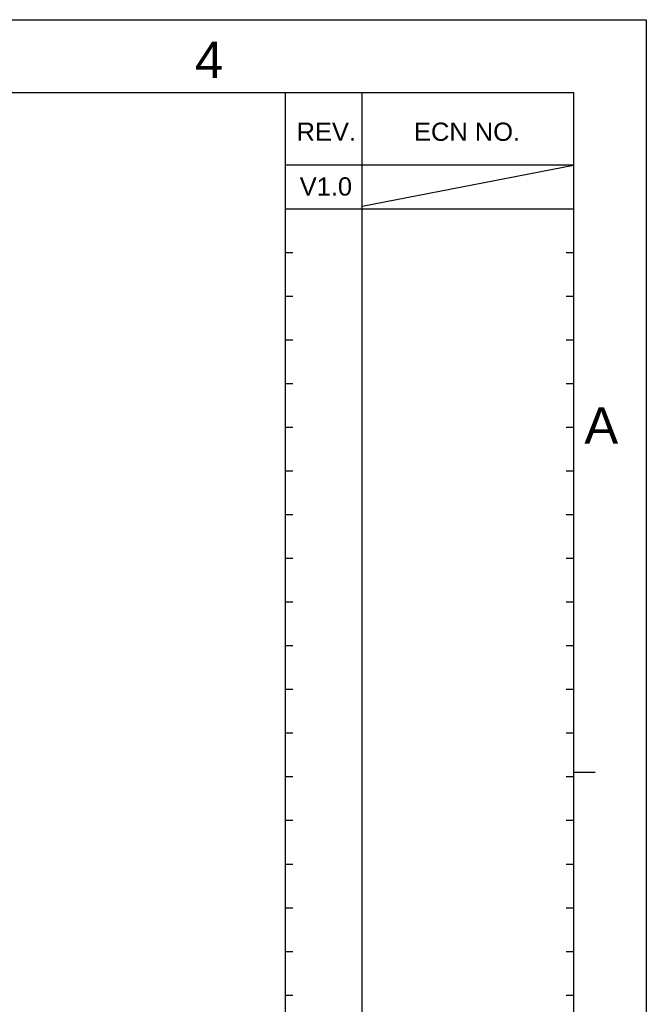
# Model space of a CAD drawing. Extents: x -74 to 556, y -98 to 347.
# Tile 26 of 26: x 427 to 556, y 144 to 347. Entities that reach past the tile are written whole.
import ezdxf
from ezdxf.enums import TextEntityAlignment as Align

# ---------------------------------------------------------------- set-up
doc = ezdxf.new("R2010")
doc.units = 0
doc.header["$LTSCALE"] = 23.1
doc.header["$MEASUREMENT"] = 0
doc.layers.add('DIM', color=6, linetype='CONTINUOUS')
doc.layers.add('DRAWING FRAME', color=1, linetype='CONTINUOUS')
doc.styles.add('ARIAL', font='ARIAL.TTF')

msp = doc.modelspace()

# ---------------------------------------------------------------- linework, layer by layer
at = {"layer": 'DRAWING FRAME', "color": 4}
for p, q in [((-73.906977, 347.257831), (556.093023, 347.257831)), ((556.093023, 347.257831), (556.093023, -98.242169)), ((556.093023, 347.257831), (556.093023, -98.242169))]:
    msp.add_line(p, q, dxfattribs=at)
at = {"layer": 'DRAWING FRAME', "color": 3}
for p, q in [((-58.906977, 332.257831), (541.093023, 332.257831)), ((481.843023, -15.742169), (481.843023, 332.257831)), ((497.593023, -15.742169), (497.593023, 332.257831)), ((541.093023, 332.257831), (541.093023, -83.242169)), ((541.093023, 317.257831), (481.843023, 317.257831)), ((497.593023, 308.857831), (541.093023, 317.257831)), ((541.093023, 308.257831), (481.843023, 308.257831)), ((483.343023, 299.257831), (481.843023, 299.257831)), ((541.093023, 299.257831), (539.593023, 299.257831)), ((483.343023, 290.257831), (481.843023, 290.257831)), ((541.093023, 290.257831), (539.593023, 290.257831)), ((483.343023, 281.257831), (481.843023, 281.257831)), ((541.093023, 281.257831), (539.593023, 281.257831)), ((483.343023, 272.257831), (481.843023, 272.257831)), ((541.093023, 272.257831), (539.593023, 272.257831)), ((483.343023, 263.257831), (481.843023, 263.257831)), ((541.093023, 263.257831), (539.593023, 263.257831)), ((483.343023, 254.257831), (481.843023, 254.257831)), ((541.093023, 254.257831), (539.593023, 254.257831)), ((483.343023, 245.257831), (481.843023, 245.257831)), ((541.093023, 245.257831), (539.593023, 245.257831)), ((483.343023, 236.257831), (481.843023, 236.257831)), ((541.093023, 236.257831), (539.593023, 236.257831)), ((483.343023, 227.257831), (481.843023, 227.257831)), ((541.093023, 227.257831), (539.593023, 227.257831)), ((483.343023, 218.257831), (481.843023, 218.257831)), ((541.093023, 218.257831), (539.593023, 218.257831)), ((483.343023, 209.257831), (481.843023, 209.257831)), ((541.093023, 209.257831), (539.593023, 209.257831)), ((483.343023, 200.257831), (481.843023, 200.257831)), ((541.093023, 200.257831), (539.593023, 200.257831)), ((483.343023, 191.257831), (481.843023, 191.257831)), ((541.093023, 191.257831), (539.593023, 191.257831)), ((541.093023, 192.257831), (545.593023, 192.257831)), ((541.093023, 192.257831), (545.593023, 192.257831)), ((483.343023, 182.257831), (481.843023, 182.257831)), ((541.093023, 182.257831), (539.593023, 182.257831)), ((483.343023, 173.257831), (481.843023, 173.257831)), ((541.093023, 173.257831), (539.593023, 173.257831)), ((483.343023, 164.257831), (481.843023, 164.257831)), ((541.093023, 164.257831), (539.593023, 164.257831)), ((483.343023, 155.257831), (481.843023, 155.257831)), ((541.093023, 155.257831), (539.593023, 155.257831)), ((483.343023, 146.257831), (481.843023, 146.257831)), ((541.093023, 146.257831), (539.593023, 146.257831))]:
    msp.add_line(p, q, dxfattribs=at)

# ---------------------------------------------------------------- texts
at = {"layer": 'DIM', "style": 'ARIAL'}
msp.add_text('V1.0', height=3.75, dxfattribs=at).set_placement((484.750828, 311.03092))
at = {"layer": 'DRAWING FRAME', "color": 1, "style": 'ARIAL'}
for s, p in [('4', (466.101999, 339.000887)), ('A', (546.830458, 263.650846))]:
    msp.add_text(s, height=7.5, dxfattribs=at).set_placement(p, align=Align.MIDDLE)
for s, p in [('REV.', (484.105687, 322.306831)), ('ECN NO.', (508.280511, 322.306831))]:
    msp.add_text(s, height=3.75, dxfattribs=at).set_placement(p)

doc.saveas('drawing.dxf')
